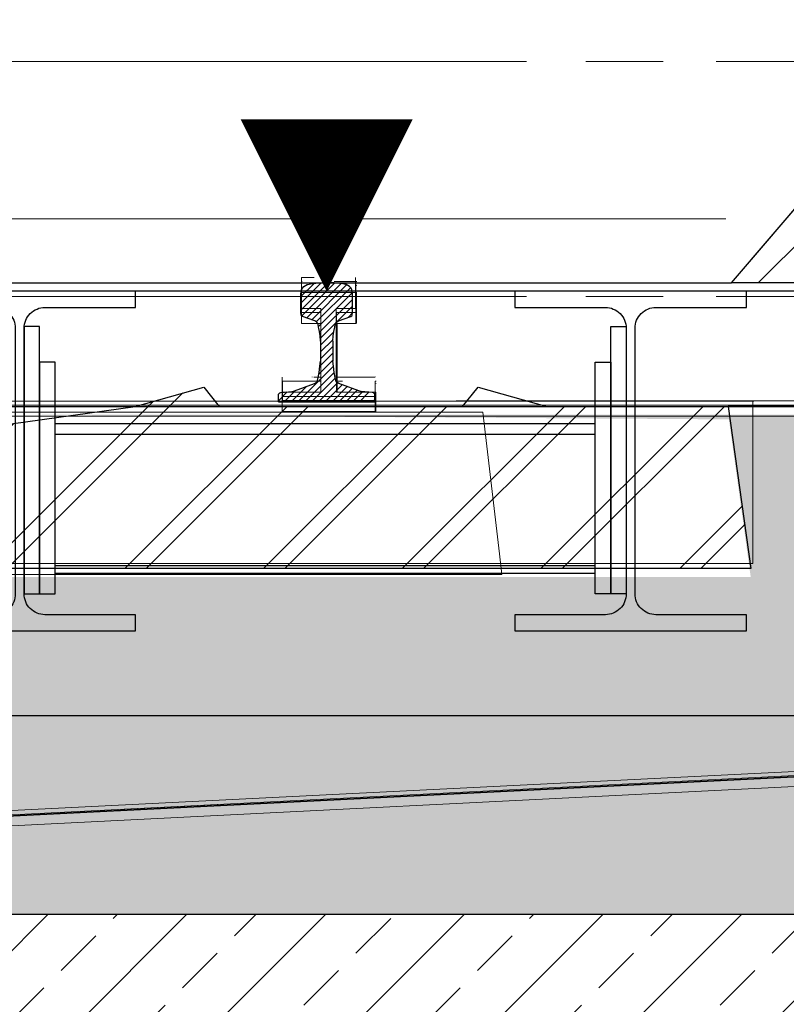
# Model space of a CAD drawing. Extents: x -805 to 3526, y -961 to 1039.
# Tile 201 of 256: x 981.353 to 982.345, y 35.658 to 36.934. Entities that reach past the tile are written whole.
import ezdxf
from ezdxf import colors
from ezdxf.entities.mleader import LeaderData, LeaderLine
from ezdxf.enums import TextEntityAlignment as Align
from ezdxf.math import Vec2, Vec3

# ---------------------------------------------------------------- set-up
doc = ezdxf.new("R2010")
doc.units = 0
for name, pattern in [('_Ebene_', [4, 2, -1, 0, -1]), ('AUSGEZOGEN', [2, 1, 1]), ('P-HP-Dorsten 2022 - Schnitt - Schnitt 9 rechts der Rampe$0$_Ebene_', [4, 2, -1, 0, -1]), ('P-HP-Dorsten 2022 - Schnitt - Schnitt 9 rechts der Rampe$0$VE22-087 - Bf_Dorsten-Hervest ModellRevit2021_rvt-1-Schnitt 9$0$Verdeckt', [7.14375, 4.7625, -2.38125]), ('VE22-087 - Bf_Dorsten-Hervest ModellRevit2021_rvt-1-Schnitt 7$0$Verdeckt', [7.14375, 4.7625, -2.38125]), ('VE22-087 - Bf_rvt-1-Schnitt 8$0$_Ebene_', [4, 2, -1, 0, -1])]:
    doc.linetypes.add(name, pattern=pattern)
doc.layers.get('0').update_dxf_attribs({"color": 251})
for name, color, linetype, lineweight in [('A-FLOR-LEVL', 51, 'Continuous', 5), ('EB-2236S-BETTUNG-SRA', 7, 'Continuous', 25), ('EB-2236S-GLEIS-LIN', 7, 'Continuous', 25), ('EB-2236S-SCHWELLE-LIN', 7, 'Continuous', 25), ('EB-2236S-SCHWELLE-SRA', 7, 'Continuous', 18), ('EB-2273S-BETTUNG-LIN', 1, 'Continuous', 25), ('EB-2273S-GLEIS-LIN', 7, 'Continuous', 25), ('EB-2273S-PLANUM-LIN', 2, 'Continuous', 35), ('EB-2273S-SCHWELLE-LIN', 7, 'Continuous', 25), ('EB-2273S-SCHWELLE-SRA', 7, 'Continuous', 18), ('IFCOUT_Oberbau_IFC_RVT-1-Schnitt 7$0$A-GENM', 13, 'Continuous', 9), ('IFCOUT_Oberbau_IFC_RVT-1-Schnitt 8$0$A-GENM', 13, 'Continuous', 9), ('P-HP-Dorsten 2022 - Schnitt - Schnitt 9 rechts der Rampe$0$A-FLOR-LEVL', 51, 'Continuous', 5), ('P-HP-Dorsten 2022 - Schnitt - Schnitt 9 rechts der Rampe$0$IFCOUT_Oberbau_IFC_RVT-1-Schnitt 9$0$A-GENM', 13, 'Continuous', 9), ('P-HP-Dorsten 2022 - Schnitt - Schnitt 9 rechts der Rampe$0$VE22-087 - Bf_Dorsten-Hervest ModellRevit2021_rvt-1-Schnitt 9$0$A-FLOR-LEVL', 51, 'Continuous', 5), ('TTK-B-Bestand', 252, 'Continuous', 35), ('TTK-P-Treppe oben', 12, 'Continuous', 25), ('TTK-P-Treppe unten', 12, 'Continuous', 25), ('VA_NEUBAU_TXT_025', 12, 'Continuous', 25), ('VE22-087 - Bf_Dorsten-Hervest ModellRevit2021_rvt-1-Schnitt 7$0$A-FLOR-LEVL', 51, 'Continuous', 5), ('VE22-087 - Bf_rvt-1-Schnitt 8$0$A-FLOR-LEVL', 51, 'Continuous', 5)]:
    doc.layers.add(name, color=color, linetype=linetype, lineweight=lineweight)
for name, color, linetype in [('Lichtraumprofil', 9, 'Continuous'), ('TTK-P-Ablage', 162, 'Continuous'), ('TTK-P-Bahnsteig', 12, 'Continuous'), ('TTK-P-Hilfsbrücke', 140, 'Continuous'), ('TTK-P-Planung', 12, 'Continuous'), ('TTK-P-QP Block', 162, 'Continuous'), ('TTK-P-Schraffur', 42, 'Continuous'), ('TTK-P-TEXT', 12, 'AUSGEZOGEN'), ('TTK-QP-links', 250, 'Continuous'), ('TTK-QP-rechts', 251, 'Continuous')]:
    doc.layers.add(name, color=color, linetype=linetype)
doc.styles.add('AKG DIN 6776', font='AKG_DIN67.TTF')
doc.styles.add('k_isocp', font='k_isocp.shx')
doc.dimstyles.new('TTK$6', dxfattribs={"dimtxt": 2.5, "dimasz": 2.5, "dimexe": 3.5, "dimexo": 0.1, "dimgap": 1, "dimtad": 1, "dimzin": 0, "dimtxsty": 'AKG DIN 6776', "dimblk": 'OBLIQUE', "dimcen": -0.09, "dimdle": 3, "dimse1": 1, "dimse2": 1, "dimclrd": 256, "dimclre": 256, "dimclrt": 256, "dimadec": 3, "dimazin": 0, "dimtfac": 1, "dimtofl": 0, "dimtmove": 0, "dimatfit": 3, "dimldrblk": 'OBLIQUE', "dimfxl": 7, "dimfxlon": 1, "dimtolj": 1, "dimtzin": 0, "dimlwd": -1, "dimlwe": -1, "dimarcsym": 0})

# ---------------------------------------------------------------- blocks, each defined once
blk = doc.blocks.new('_None')
blk = doc.blocks.new('VE22-087 - Bf_rvt-1-Schnitt 8')
at = {"layer": 'VE22-087 - Bf_rvt-1-Schnitt 8$0$A-FLOR-LEVL', "linetype": 'VE22-087 - Bf_rvt-1-Schnitt 8$0$_Ebene_', "lineweight": 9}
for p, q in [((-10425.3, 36879.6), (22643.3, 36879.6)), ((-10425.3, 36575.3), (22643.3, 36575.3))]:
    blk.add_line(p, q, dxfattribs=at)
blk = doc.blocks.new('IFCOUT_Oberbau_IFC_RVT-1-Schnitt 8')
at = {"layer": 'IFCOUT_Oberbau_IFC_RVT-1-Schnitt 8$0$A-GENM', "lineweight": 5}
for p, q in [((4006.5, 36599.9), (4007.1, 36600)), ((4076.5, 36568.9), (4077.1, 36569.5)), ((4076.5, 36559.9), (4077.1, 36560)), ((4051.5, 36490.9), (4052.1, 36492.2)), ((4020.2, 36470.9), (4020.2, 36471)), ((4051.5, 36470.9), (4052.1, 36471)), ((4090.2, 36470.9), (4090.2, 36471)), ((4101.5, 36470.9), (4102.1, 36471)), ((4101.5, 36451.5), (4102.1, 36452)), ((4101.5, 36445.9), (4102.1, 36446))]:
    blk.add_line(p, q, dxfattribs=at)
at = {"layer": 'IFCOUT_Oberbau_IFC_RVT-1-Schnitt 8$0$A-GENM', "color": 7}
for p, q in [((4022.9, 36599.9), (4006.5, 36599.9)), ((4006.5, 36599.9), (4006.5, 36590.8)), ((4006.5, 36590.8), (4006.5, 36559.9)), ((4076.5, 36568.9), (4076.5, 36599.9)), ((4076.5, 36559.9), (4076.5, 36568.9)), ((4006.5, 36559.9), (4012.1, 36559.9)), ((4012.1, 36559.9), (4031.5, 36559.9)), ((4031.5, 36559.9), (4031.5, 36539.8)), ((4051.5, 36490.9), (4051.5, 36559.9)), ((4051.5, 36559.9), (4057.1, 36559.9)), ((4057.1, 36559.9), (4076.5, 36559.9)), ((4031.5, 36539.8), (4031.5, 36470.9)), ((4051.5, 36470.9), (4051.5, 36490.9)), ((3981.5, 36470.9), (3981.5, 36465.2)), ((3981.5, 36465.2), (3981.5, 36445.9)), ((4031.5, 36470.9), (4022.2, 36470.9)), ((4090.2, 36470.9), (4051.5, 36470.9)), ((4101.5, 36470.9), (4090.2, 36470.9)), ((1619.2, 36439.8), (4206.7, 36439.9)), ((1619.4, 36439.8), (4206.7, 36439.9)), ((3981.5, 36445.9), (4008.6, 36445.9)), ((4008.6, 36445.9), (4101.5, 36445.9)), ((4961.7, 36439.9), (4206.7, 36439.9)), ((5608.9, 36008.2), (2540, 35854.8))]:
    blk.add_line(p, q, dxfattribs=at)
blk = doc.blocks.new('Schnitt8')
at = {"lineweight": 5, "xscale": 0.001, "yscale": 0.001, "zscale": 0.001}
for name in ['VE22-087 - Bf_rvt-1-Schnitt 8', 'IFCOUT_Oberbau_IFC_RVT-1-Schnitt 8']:
    blk.add_blockref(name, (5.2705, -32.5953), dxfattribs=at)
blk = doc.blocks.new('*D549')
at = {"layer": 'DEFPOINTS', "color": 0}
for p in [(1594.653, 36.7397), (1594.3062, 36.5752), (8.2233, 0)]:
    blk.add_point(p, dxfattribs=at)
at = {"layer": 'TTK-B-Bestand', "insert": (1594.1093, 36.9835), "char_height": 0.25, "attachment_point": 5, "style": 'AKG DIN 6776'}
blk.add_mtext('\\A1;36,588', dxfattribs=at)
blk = doc.blocks.new('_OBLIQUE')
at = {"color": 0, "linetype": 'ByBlock'}
blk.add_line((-0.5, -0.5), (0.5, 0.5), dxfattribs=at)
blk = doc.blocks.new('*D548')
at = {"layer": 'DEFPOINTS', "color": 0}
for p in [(1585.5366, 36.7706), (1585.0459, 36.614), (-0.8681, 0.0309)]:
    blk.add_point(p, dxfattribs=at)
at = {"layer": 'TTK-B-Bestand', "insert": (1585.0178, 37.0144), "char_height": 0.25, "attachment_point": 5, "style": 'AKG DIN 6776'}
blk.add_mtext('\\A1;36,621', dxfattribs=at)
blk = doc.blocks.new('HK-DIM-1-1-U')
at = {"flags": 128}
blk.add_lwpolyline([(0, 0, 0, 1.1676, 0), (0, 1.1676, 1.1676, 1.1676, 0)], format="xyseb", dxfattribs=at)
at = {"style": 'k_isocp'}
blk.add_attdef('HK_DIM_VAL', text='', height=2.5, dxfattribs=at).set_placement((0.331615, 2.72183), align=Align.CENTER)
blk = doc.blocks.new('*D547')
at = {"layer": 'DEFPOINTS', "color": 0}
for p in [(1244.5951, 35.6713), (1244.1853, 35.5313), (0, 0)]:
    blk.add_point(p, dxfattribs=at)
at = {"layer": 'TTK-P-Treppe unten', "insert": (1244.1389, 35.9152), "char_height": 0.25, "attachment_point": 5, "style": 'AKG DIN 6776', "bg_fill": 3, "box_fill_scale": 1.1, "bg_fill_color": 256, "bg_fill_true_color": 13158600, "bg_fill_transparency": 0}
blk.add_mtext('\\A1;35,53', dxfattribs=at)
blk = doc.blocks.new('*D546')
at = {"layer": 'DEFPOINTS', "color": 0}
for p in [(1248.9571, 37.4519), (1249.0816, 37.3335), (0, 0)]:
    blk.add_point(p, dxfattribs=at)
at = {"layer": 'TTK-P-Treppe unten', "insert": (1249.4133, 37.6958), "char_height": 0.25, "attachment_point": 5, "style": 'AKG DIN 6776'}
blk.add_mtext('\\A1;37,33', dxfattribs=at)
blk = doc.blocks.new('*D545')
at = {"layer": 'DEFPOINTS', "color": 0}
for p in [(1259.6018, 37.4765), (1259.6991, 37.3874), (0.198, 0.0396)]:
    blk.add_point(p, dxfattribs=at)
at = {"layer": 'TTK-P-Treppe unten', "insert": (1259.1455, 37.7204), "char_height": 0.25, "attachment_point": 5, "style": 'AKG DIN 6776'}
blk.add_mtext('\\A1;37,35', dxfattribs=at)
blk = doc.blocks.new('S54')
at = {"color": 0}
for p, q in [((-0.0335, 0.1187), (0.0018, 0.154)), ((-0.0335, 0.1275), (-0.0071, 0.1539)), ((-0.0335, 0.1363), (-0.0164, 0.1534)), ((-0.0322, 0.1112), (0.0105, 0.1539)), ((-0.0259, 0.1086), (0.0187, 0.1531)), ((-0.0209, 0.1529), (-0.0171, 0.1533)), ((-0.0171, 0.1533), (-0.014, 0.1536)), ((-0.014, 0.1536), (-0.0099, 0.1539)), ((-0.0099, 0.1539), (-0.0058, 0.154)), ((-0.0058, 0.154), (-0.0026, 0.154)), ((-0.0026, 0.154), (0, 0.154)), ((0.0026, 0.154), (0, 0.154)), ((0.0058, 0.154), (0.0026, 0.154)), ((0.0099, 0.1539), (0.0058, 0.154)), ((0.014, 0.1536), (0.0099, 0.1539)), ((0.0171, 0.1533), (0.014, 0.1536)), ((0.0209, 0.1529), (0.0171, 0.1533)), ((-0.0335, 0.14), (-0.0324, 0.1449)), ((-0.0324, 0.1449), (-0.0315, 0.147)), ((-0.0315, 0.147), (-0.0296, 0.1491)), ((-0.0296, 0.1491), (-0.0275, 0.1505)), ((-0.0275, 0.1505), (-0.0253, 0.1518)), ((-0.0253, 0.1518), (-0.0243, 0.1521)), ((-0.0243, 0.1521), (-0.0209, 0.1529)), ((-0.0194, 0.1063), (0.0258, 0.1515)), ((-0.0134, 0.1034), (0.0309, 0.1477)), ((-0.0106, 0.0974), (0.0332, 0.1412)), ((0.0243, 0.1521), (0.0209, 0.1529)), ((0.0253, 0.1518), (0.0243, 0.1521)), ((0.0275, 0.1505), (0.0253, 0.1518)), ((0.0296, 0.1491), (0.0275, 0.1505)), ((0.0315, 0.147), (0.0296, 0.1491)), ((0.0324, 0.1449), (0.0315, 0.147)), ((0.0335, 0.14), (0.0324, 0.1449)), ((-0.0335, 0.116), (-0.0335, 0.14)), ((-0.0091, 0.09), (0.0335, 0.1326)), ((0.0335, 0.116), (0.0335, 0.14)), ((-0.0332, 0.1123), (-0.0335, 0.116)), ((-0.0083, 0.082), (0.0335, 0.1238)), ((0.0279, 0.1093), (0.0335, 0.115)), ((0.0332, 0.1123), (0.0335, 0.116)), ((-0.0326, 0.1114), (-0.0332, 0.1123)), ((-0.0311, 0.1105), (-0.0326, 0.1114)), ((-0.0153, 0.1048), (-0.0311, 0.1105)), ((-0.0141, 0.1041), (-0.0153, 0.1048)), ((-0.0128, 0.1029), (-0.0141, 0.1041)), ((-0.0119, 0.1016), (-0.0128, 0.1029)), ((0.0119, 0.1016), (0.0128, 0.1029)), ((0.0128, 0.1029), (0.0141, 0.1041)), ((0.0141, 0.1041), (0.0153, 0.1048)), ((0.0153, 0.1048), (0.0311, 0.1105)), ((0.0311, 0.1105), (0.0326, 0.1114)), ((0.0326, 0.1114), (0.0332, 0.1123)), ((-0.0112, 0.1), (-0.0119, 0.1016)), ((-0.0105, 0.0968), (-0.0112, 0.1)), ((-0.0101, 0.0951), (-0.0105, 0.0968)), ((-0.0092, 0.091), (-0.0101, 0.0951)), ((-0.0085, 0.0854), (-0.0092, 0.091)), ((-0.008, 0.0735), (0.0092, 0.0906)), ((0.0085, 0.0854), (0.0092, 0.091)), ((0.0092, 0.091), (0.0101, 0.0951)), ((0.0101, 0.0951), (0.0105, 0.0968)), ((0.0105, 0.0968), (0.0112, 0.1)), ((0.0112, 0.1), (0.0119, 0.1016)), ((-0.008, 0.0786), (-0.0085, 0.0854)), ((-0.008, 0.0646), (0.0082, 0.0808)), ((-0.008, 0.0786), (-0.008, 0.0528)), ((0.008, 0.0786), (0.0085, 0.0854)), ((0.008, 0.0786), (0.008, 0.0528)), ((-0.008, 0.0558), (0.008, 0.0718)), ((-0.0099, 0.0362), (0.008, 0.0541)), ((-0.0088, 0.0462), (0.008, 0.0629)), ((-0.0088, 0.0461), (-0.008, 0.0528)), ((0.0088, 0.0461), (0.008, 0.0528)), ((-0.0372, 0.0001), (0.0088, 0.046)), ((-0.0096, 0.0378), (-0.0088, 0.0461)), ((0.0096, 0.0378), (0.0088, 0.0461)), ((-0.0283, 0.0001), (0.0095, 0.038)), ((-0.0195, 0.0001), (0.0111, 0.0307)), ((-0.0137, 0.0249), (-0.0124, 0.026)), ((-0.0124, 0.026), (-0.0119, 0.0274)), ((-0.0119, 0.0274), (-0.0109, 0.0313)), ((-0.0109, 0.0313), (-0.0096, 0.0378)), ((0.0109, 0.0313), (0.0096, 0.0378)), ((0.0119, 0.0274), (0.0109, 0.0313)), ((0.0124, 0.026), (0.0119, 0.0274)), ((0.0137, 0.0249), (0.0124, 0.026)), ((-0.0595, 0.012), (-0.0447, 0.0132)), ((-0.0549, 0), (-0.0403, 0.0146)), ((-0.0461, 0), (-0.0263, 0.0198)), ((-0.0447, 0.0132), (-0.0417, 0.0141)), ((-0.0417, 0.0141), (-0.0157, 0.0237)), ((-0.0157, 0.0237), (-0.0137, 0.0249)), ((-0.0106, 0.0001), (0.014, 0.0247)), ((-0.0018, 0.0001), (0.0201, 0.022)), ((0.0071, 0.0001), (0.0266, 0.0197)), ((0.0157, 0.0237), (0.0137, 0.0249)), ((0.0417, 0.0141), (0.0157, 0.0237)), ((0.0159, 0.0001), (0.0331, 0.0173)), ((0.0247, 0.0001), (0.0395, 0.0149)), ((0.0447, 0.0132), (0.0417, 0.0141)), ((0.0595, 0.012), (0.0447, 0.0132)), ((-0.0625, 0.0013), (-0.0511, 0.0127)), ((-0.0625, 0.0099), (-0.0617, 0.0108)), ((-0.0625, 0), (-0.0625, 0.0099)), ((-0.0625, 0), (0.0625, 0)), ((-0.0617, 0.0108), (-0.0608, 0.0117)), ((-0.0608, 0.0117), (-0.0595, 0.012)), ((0.0335, 0.0001), (0.0462, 0.0127)), ((0.0424, 0.0001), (0.0543, 0.012)), ((0.0608, 0.0117), (0.0595, 0.012)), ((0.06, 0), (0.0625, 0.0025)), ((0.0617, 0.0108), (0.0608, 0.0117)), ((0.0625, 0.0099), (0.0617, 0.0108)), ((0.0618, 0.0107), (0.0618, 0.0107)), ((0.0625, 0), (0.0625, 0.0099))]:
    blk.add_line(p, q, dxfattribs=at)
blk = doc.blocks.new('2481114')
at = {"layer": 'EB-2273S-SCHWELLE-SRA'}
h = blk.add_hatch(dxfattribs=at)
h.set_pattern_fill('ANSI31', color=256, scale=0.04, style=0)
h.set_pattern_definition([(45, (-2147.95148, -1863.12944), (-0.089802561, 0.089802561), [])])
h.paths.add_polyline_path([(-1.3, -0.21), (-1.271, 0), (-1.036, 0), (-0.947, 0.025), (-0.947, 0.025), (-0.927, 0), (-0.612, 0), (-0.592, 0.025), (-0.592, 0.025), (-0.503, 0), (-0.503, 0), (-0.203, -0.042), (0.203, -0.042), (0.503, 0), (0.503, 0), (0.592, 0.025), (0.592, 0.025), (0.612, 0), (0.927, 0), (0.947, 0.025), (0.947, 0.025), (1.036, 0), (1.271, 0), (1.3, -0.21)])
at = {"layer": 'EB-2273S-BETTUNG-LIN', "flags": 128}
blk.add_lwpolyline([(-2.6944, -0.6823), (-1.671, 0), (1.671, 0), (2.3184, -0.4316)], dxfattribs=at)
at = {"layer": 'EB-2273S-PLANUM-LIN', "flags": 128}
blk.add_lwpolyline([(-3.8, -0.7376), (0, -0.5476), (3.8, -0.3575)], dxfattribs=at)
at = {"layer": 'EB-2273S-SCHWELLE-LIN', "flags": 128}
blk.add_lwpolyline([(-1.3, -0.21), (-1.271, 0), (-1.036, 0), (-0.947, 0.025), (-0.927, 0), (-0.612, 0), (-0.592, 0.025), (-0.503, 0), (-0.203, -0.042), (0.203, -0.042), (0.503, 0), (0.592, 0.025), (0.612, 0), (0.927, 0), (0.947, 0.025), (1.036, 0), (1.271, 0), (1.3, -0.21), (-1.3, -0.21)], dxfattribs=at)
at = {"layer": 'EB-2273S-GLEIS-LIN'}
blk.add_blockref('S54', (0.751, 0.006), dxfattribs=at)
blk = doc.blocks.new('Schnitt7links neben rampe')
at = {"layer": 'A-FLOR-LEVL', "linetype": '_Ebene_'}
blk.add_line((-17.0156, -3.1643), (20.1956, -3.1643), dxfattribs=at)
at = {"layer": 'IFCOUT_Oberbau_IFC_RVT-1-Schnitt 7$0$A-GENM', "color": 251}
for p, q in [((-3.2639, -3.2458), (-3.2646, -3.2458)), ((-3.2646, -3.2458), (-3.2646, -3.2803)), ((-3.1946, -3.2458), (-3.2223, -3.2458)), ((-3.1946, -3.2513), (-3.1946, -3.2458)), ((-3.1946, -3.2858), (-3.1946, -3.2513)), ((-3.2646, -3.2803), (-3.2646, -3.2858)), ((-3.2646, -3.2858), (-3.2431, -3.2858)), ((-3.2431, -3.2858), (-3.2396, -3.2858)), ((-3.2396, -3.2858), (-3.2396, -3.3626)), ((-3.2196, -3.2981), (-3.2196, -3.2858)), ((-3.2196, -3.2858), (-3.1981, -3.2858)), ((-3.1981, -3.2858), (-3.1946, -3.2858)), ((-3.2196, -3.3748), (-3.2196, -3.2981)), ((-3.2396, -3.3626), (-3.2396, -3.3748)), ((-3.2828, -3.3748), (-3.2896, -3.3748)), ((-3.2896, -3.3748), (-3.2896, -3.3964)), ((-3.2396, -3.3748), (-3.2828, -3.3748)), ((-3.2128, -3.3748), (-3.2196, -3.3748)), ((-3.1696, -3.3783), (-3.1696, -3.3748)), ((-3.1696, -3.3998), (-3.1696, -3.3783)), ((-2.8319, -3.4008), (-4.0628, -3.4009)), ((-3.2896, -3.3964), (-3.2896, -3.3998)), ((-3.2896, -3.3998), (-3.1861, -3.3998)), ((-3.1861, -3.3998), (-3.1696, -3.3998)), ((-2.6806, -3.4008), (-2.8319, -3.4008)), ((-2.6806, -3.5973), (-2.6806, -3.4008)), ((-5.6521, -3.4059), (-2.7669, -3.4058)), ((-2.7669, -3.4058), (-2.3097, -3.4058)), ((-2.6806, -3.6108), (-2.6806, -3.5973)), ((-4.0387, -3.6109), (-2.6806, -3.6108)), ((-5.9663, -4.0528), (-1.6622, -3.8374)), ((-3.3727, -3.923), (-5.9667, -4.0528))]:
    blk.add_line(p, q, dxfattribs=at)
at = {"layer": 'IFCOUT_Oberbau_IFC_RVT-1-Schnitt 7$0$A-GENM', "color": 251, "lineweight": 5}
for p, q in [((-3.1946, -3.2458), (-3.1932, -3.2457)), ((-3.1946, -3.2513), (-3.1932, -3.2508)), ((-3.1946, -3.2858), (-3.1932, -3.2857)), ((-3.2196, -3.2981), (-3.219, -3.2976)), ((-3.2896, -3.3748), (-3.2882, -3.3747)), ((-3.2196, -3.3748), (-3.219, -3.3748)), ((-3.2128, -3.3748), (-3.2118, -3.3747)), ((-3.1696, -3.3748), (-3.1682, -3.3747)), ((-3.1696, -3.3783), (-3.1682, -3.3779)), ((-3.6024, -3.4007), (-2.8319, -3.4008)), ((-3.1696, -3.3998), (-3.1682, -3.3997)), ((-2.6806, -3.4008), (-2.6792, -3.4007))]:
    blk.add_line(p, q, dxfattribs=at)
at = {"layer": 'VE22-087 - Bf_Dorsten-Hervest ModellRevit2021_rvt-1-Schnitt 7$0$A-FLOR-LEVL', "linetype": 'VE22-087 - Bf_Dorsten-Hervest ModellRevit2021_rvt-1-Schnitt 7$0$Verdeckt', "lineweight": 9}
for p, q in [((-17.0156, -2.9608), (20.1956, -2.9608)), ((-17.0156, -3.265), (20.1956, -3.265))]:
    blk.add_line(p, q, dxfattribs=at)
blk = doc.blocks.new('P-HP-Dorsten 2022 - Schnitt - Schnitt 9 rechts der Rampe')
at = {"layer": 'P-HP-Dorsten 2022 - Schnitt - Schnitt 9 rechts der Rampe$0$A-FLOR-LEVL', "linetype": 'P-HP-Dorsten 2022 - Schnitt - Schnitt 9 rechts der Rampe$0$_Ebene_'}
blk.add_line((3138.7361, 35236.441), (3179.5241, 35236.441), dxfattribs=at)
at = {"layer": 'P-HP-Dorsten 2022 - Schnitt - Schnitt 9 rechts der Rampe$0$IFCOUT_Oberbau_IFC_RVT-1-Schnitt 9$0$A-GENM', "color": 251, "lineweight": 5}
for p, q in [((3157.4949, 35236.3453), (3157.4961, 35236.3455)), ((3157.4955, 35236.3453), (3157.4961, 35236.3455)), ((3157.5661, 35236.3455), (3157.4961, 35236.3455)), ((3157.4961, 35236.3455), (3157.4962, 35236.3455)), ((3157.5649, 35236.3453), (3157.5661, 35236.3455)), ((3157.5649, 35236.345), (3157.5661, 35236.3455)), ((3157.5661, 35236.3455), (3157.5662, 35236.3455)), ((3157.5661, 35236.3055), (3157.5661, 35236.3455)), ((3157.5661, 35236.3455), (3157.5662, 35236.3455)), ((3157.5399, 35236.3045), (3157.5409, 35236.3053)), ((3157.5411, 35236.2165), (3157.5411, 35236.3053)), ((3157.5649, 35236.3053), (3157.5661, 35236.3055)), ((3157.5661, 35236.3055), (3157.5662, 35236.3055)), ((3157.5661, 35236.3055), (3157.5662, 35236.3055)), ((3157.4698, 35236.2163), (3157.4711, 35236.2165)), ((3157.4703, 35236.2163), (3157.4711, 35236.2165)), ((3157.5199, 35236.2165), (3157.4711, 35236.2165)), ((3157.4711, 35236.2165), (3157.4712, 35236.2165)), ((3157.5399, 35236.2163), (3157.5411, 35236.2165)), ((3157.5403, 35236.2163), (3157.5411, 35236.2165)), ((3157.5411, 35236.2165), (3157.5412, 35236.2166)), ((3157.591, 35236.2165), (3157.5411, 35236.2165)), ((3157.5411, 35236.2165), (3157.5412, 35236.2165)), ((3157.5899, 35236.2163), (3157.5911, 35236.2165)), ((3157.5899, 35236.2161), (3157.5911, 35236.2165)), ((3157.5911, 35236.1915), (3157.5911, 35236.2165)), ((3157.5899, 35236.1913), (3157.5911, 35236.1915))]:
    blk.add_line(p, q, dxfattribs=at)
at = {"layer": 'P-HP-Dorsten 2022 - Schnitt - Schnitt 9 rechts der Rampe$0$IFCOUT_Oberbau_IFC_RVT-1-Schnitt 9$0$A-GENM', "color": 251}
for p, q in [((3157.4955, 35236.3453), (3157.4949, 35236.3453)), ((3157.4949, 35236.3453), (3157.4949, 35236.3057)), ((3157.5649, 35236.3453), (3157.4955, 35236.3453)), ((3157.5649, 35236.345), (3157.5649, 35236.3453)), ((3157.5649, 35236.3053), (3157.5649, 35236.345)), ((3157.4949, 35236.3057), (3157.4949, 35236.3053)), ((3157.4949, 35236.3053), (3157.5196, 35236.3053)), ((3157.5196, 35236.3053), (3157.5199, 35236.3053)), ((3157.5199, 35236.3053), (3157.5199, 35236.2171)), ((3157.5399, 35236.3045), (3157.5399, 35236.3053)), ((3157.5399, 35236.3053), (3157.5646, 35236.3053)), ((3157.5399, 35236.2163), (3157.5399, 35236.3045)), ((3157.5646, 35236.3053), (3157.5649, 35236.3053)), ((3157.4703, 35236.2163), (3157.4698, 35236.2163)), ((3157.4698, 35236.2163), (3157.4698, 35236.1915)), ((3157.5199, 35236.2163), (3157.4703, 35236.2163)), ((3157.5199, 35236.2171), (3157.5199, 35236.2163)), ((3157.5403, 35236.2163), (3157.5399, 35236.2163)), ((3157.5899, 35236.2163), (3157.5403, 35236.2163)), ((3157.5899, 35236.2161), (3157.5899, 35236.2163)), ((3157.5899, 35236.1913), (3157.5899, 35236.2161)), ((3155.1482, 35236.1853), (3158.4497, 35236.1853)), ((3157.7296, 35236.1903), (3155.7209, 35236.1903)), ((3157.4698, 35236.1915), (3157.4698, 35236.1913)), ((3157.4698, 35236.1913), (3157.5888, 35236.1913)), ((3157.5888, 35236.1913), (3157.5899, 35236.1913)), ((3157.751, 35236.0068), (3157.7296, 35236.1903)), ((3157.7541, 35235.9803), (3157.751, 35236.0068)), ((3155.4787, 35235.9803), (3157.7541, 35235.9803)), ((3154.0847, 35235.503), (3159.0628, 35235.752))]:
    blk.add_line(p, q, dxfattribs=at)
at = {"layer": 'P-HP-Dorsten 2022 - Schnitt - Schnitt 9 rechts der Rampe$0$IFCOUT_Oberbau_IFC_RVT-1-Schnitt 9$0$A-GENM', "color": 7}
blk.add_line((3158.4499, 35236.1853), (3157.402, 35236.1853), dxfattribs=at)
at = {"layer": 'P-HP-Dorsten 2022 - Schnitt - Schnitt 9 rechts der Rampe$0$VE22-087 - Bf_Dorsten-Hervest ModellRevit2021_rvt-1-Schnitt 9$0$A-FLOR-LEVL', "linetype": 'P-HP-Dorsten 2022 - Schnitt - Schnitt 9 rechts der Rampe$0$VE22-087 - Bf_Dorsten-Hervest ModellRevit2021_rvt-1-Schnitt 9$0$Verdeckt', "lineweight": 9}
for p, q in [((3138.7361, 35236.6446), (3179.5241, 35236.6446)), ((3138.7361, 35236.3403), (3179.5241, 35236.3403))]:
    blk.add_line(p, q, dxfattribs=at)
blk = doc.blocks.new('*D540')
at = {"layer": 'DEFPOINTS', "color": 0}
for p in [(1239.4124, 37.4656), (1239.2481, 37.3256), (-4.9372, 1.7943)]:
    blk.add_point(p, dxfattribs=at)
at = {"layer": 'TTK-P-Treppe unten', "insert": (1238.8681, 37.7095), "char_height": 0.25, "attachment_point": 5, "style": 'AKG DIN 6776', "bg_fill": 3, "box_fill_scale": 1.1, "bg_fill_color": 256, "bg_fill_true_color": 13158600, "bg_fill_transparency": 0}
blk.add_mtext('\\A1;37,329', dxfattribs=at)
blk = doc.blocks.new('*D538')
at = {"layer": 'DEFPOINTS', "color": 0}
for p in [(1076.6395, 36.011), (1076.7895, 35.997), (0, 0)]:
    blk.add_point(p, dxfattribs=at)
at = {"layer": 'TTK-P-Treppe oben', "insert": (1076.1833, 36.2548), "char_height": 0.25, "attachment_point": 5, "style": 'AKG DIN 6776'}
blk.add_mtext('\\A1;36,00', dxfattribs=at)
blk = doc.blocks.new('*D536')
at = {"layer": 'DEFPOINTS', "color": 0}
for p in [(1593.4264, 36.6522), (1593.9095, 36.6522), (733.0659, 0.1071)]:
    blk.add_point(p, dxfattribs=at)
at = {"layer": 'TTK-P-TEXT', "insert": (1594.4538, 36.896), "char_height": 0.25, "attachment_point": 5, "style": 'AKG DIN 6776'}
blk.add_mtext('\\A1;36,589', dxfattribs=at)

msp = doc.modelspace()

# ---------------------------------------------------------------- hatches: boundary and pattern name
at = {"layer": 'EB-2236S-BETTUNG-SRA'}
h = msp.add_hatch(dxfattribs=at)
h.set_pattern_fill('HEX', color=251, scale=0.008, style=0)
h.paths.add_polyline_path([(978.4992, 36.4329), (979.3282, 36.4221), (983.4992, 36.4221), (983.4992, 35.8525), (983.4215, 35.7748), (982.4362, 35.7748), (978.4992, 35.7748)])
h.paths.add_polyline_path([(979.6992, 36.2121), (982.2992, 36.2121), (982.271, 36.4161), (979.7282, 36.4329)], flags=16)
at = {"layer": 'TTK-P-Schraffur'}
h = msp.add_hatch(dxfattribs=at)
h.set_pattern_fill('ANSI33', color=251, scale=0.02)
h.set_pattern_definition([(45, (977.34285, 30.65075), (-0.0898026, 0.0898026), []), (45, (977.43266, 30.65075), (-0.0898026, 0.0898026), [0.0635, -0.03175])])
h.paths.add_polyline_path([(978.812, 31.2554), (977.8016, 31.1949), (977.2742, 31.1843), (977.2742, 30.6842), (977.8116, 30.695), (977.824, 30.6952), (978.9107, 30.7604), (983.8178, 31.0549), (986.5004, 31.0549), (986.498, 35.7748), (978.5, 35.7748), (977.2742, 35.8748), (977.2742, 35.5748), (978.4992, 35.2748), (985.9983, 35.2758), (986.0001, 31.5549), (983.7992, 31.5549)])

# ---------------------------------------------------------------- linework, layer by layer
at = {"layer": 'TTK-P-Hilfsbrücke', "color": 251}
for p, q in [((983.7337, 36.5821), (979.0349, 36.5821)), ((981.3985, 36.4108), (982.098, 36.4108)), ((981.3985, 36.397), (982.098, 36.397)), ((981.3985, 36.227), (982.098, 36.227)), ((981.3985, 36.217), (982.098, 36.217)), ((983.7189, 36.0321), (979.0312, 36.0321))]:
    msp.add_line(p, q, dxfattribs=at)
for points in [[(981.2027, 36.1421), (981.5027, 36.1421), (981.5027, 36.1631), (981.3855, 36.1631, -0.414214), (981.3585, 36.1901), (981.3585, 36.5341, -0.414214), (981.3855, 36.5611), (981.5027, 36.5611), (981.5027, 36.5821), (981.2027, 36.5821), (981.2027, 36.5611), (981.32, 36.5611, -0.414214), (981.347, 36.5341), (981.347, 36.1901, -0.414214), (981.32, 36.1631), (981.2027, 36.1631)], [(981.9937, 36.1421), (982.2937, 36.1421), (982.2937, 36.1631), (982.1765, 36.1631, -0.414214), (982.1495, 36.1901), (982.1495, 36.5341, -0.414214), (982.1765, 36.5611), (982.2937, 36.5611), (982.2937, 36.5821), (981.9937, 36.5821), (981.9937, 36.5611), (982.111, 36.5611, -0.414214), (982.138, 36.5341), (982.138, 36.1901, -0.414214), (982.111, 36.1631), (981.9937, 36.1631)]]:
    msp.add_lwpolyline(points, format="xyb", close=True, dxfattribs=at)
for points in [[(981.3585, 36.1901), (981.3785, 36.1901), (981.3785, 36.5365), (981.3585, 36.5365)], [(982.138, 36.1901), (982.118, 36.1901), (982.118, 36.5365), (982.138, 36.5365)], [(981.3785, 36.1901), (981.3985, 36.1901), (981.3985, 36.4901), (981.3785, 36.4901)], [(982.118, 36.1901), (982.098, 36.1901), (982.098, 36.4901), (982.118, 36.4901)]]:
    msp.add_lwpolyline(points, close=True, dxfattribs=at)
at = {"layer": 'TTK-P-Planung', "color": 251}
msp.add_line((986.498, 35.7748), (978.4992, 35.7748), dxfattribs=at)

# ---------------------------------------------------------------- next in the draw order: leaders
at = {"layer": 'TTK-P-TEXT', "color": 251}
ml = msp.add_multileader_mtext('Standard', dxfattribs=at)
ml.set_content('\\A1;Bodenaustausch\\PFSS-Material nach ZTV SoB-StB20\\Pder Körnung 0/32 bis 0/45', color=256, style='AKG DIN 6776')
ml.set_leader_properties(color=256)
ml.set_arrow_properties(name='NONE')
ml.build(insert=Vec2(0, 0))
ml.multileader.update_dxf_attribs({"dogleg_length": 3, "arrow_head_size": 0.3, "scale": 0.1})
ctx = ml.context
ctx.base_point, ctx.scale, ctx.char_height, ctx.arrow_head_size, ctx.landing_gap_size, ctx.plane_origin = Vec3(979.7517, 38.1644), 0.1, 0.25, 0.3, 0.1, Vec3(978.4574, 37.6034)
notes = []
notes.append((ctx, [(0, (1, 1, 0), (979.4517, 38.2001), (1, 0), 0.3, [(0, [(978.4574, 37.6034)], 0, [])])]))
ctx.mtext.insert, ctx.mtext.flow_direction = Vec3(979.8517, 38.3251), 5
ctx.mtext.has_bg_fill, ctx.mtext.bg_color, ctx.mtext.bg_scale_factor, ctx.mtext.bg_transparency, ctx.mtext.use_window_bg_color = 1, -1027028792, 1.5, 0, 1
for ctx, leaders in notes:
    for number, flags, end, landing, length, lines in leaders:
        leader = LeaderData()
        leader.index, (leader.has_last_leader_line, leader.has_dogleg_vector, leader.attachment_direction) = number, flags
        leader.last_leader_point, leader.dogleg_vector, leader.dogleg_length = Vec3(end), Vec3(landing), length
        for number, points, colour, breaks in lines:
            line = LeaderLine()
            line.index, line.vertices, line.color, line.breaks = number, Vec3.list(points), colors.encode_raw_color(colour), breaks
            leader.lines.append(line)
        ctx.leaders.append(leader)

# ---------------------------------------------------------------- next in the draw order: hatches: boundary and pattern name
at = {"layer": 'EB-2236S-SCHWELLE-SRA'}
h = msp.add_hatch(dxfattribs=at)
h.set_pattern_fill('ANSI31', color=251, scale=0.04, style=0)
h.set_pattern_definition([(45, (971.91172, 30.9563), (-0.0898026, 0.0898026), [])])
h.paths.add_polyline_path([(979.6992, 36.2229), (979.7282, 36.4329), (979.9632, 36.4329), (980.0522, 36.4579), (980.0522, 36.4579), (980.0722, 36.4329), (980.3872, 36.4329), (980.4072, 36.4579), (980.4072, 36.4579), (980.4962, 36.4329), (980.4962, 36.4329), (980.7962, 36.3909), (981.2022, 36.3909), (981.5022, 36.4329), (981.5022, 36.4329), (981.5912, 36.4579), (981.5912, 36.4579), (981.6112, 36.4329), (981.9262, 36.4329), (981.9462, 36.4579), (981.9462, 36.4579), (982.0352, 36.4329), (982.2702, 36.4329), (982.2992, 36.2229)])
at = {"layer": 'Lichtraumprofil', "transparency": 33554559}
h = msp.add_hatch(dxfattribs=at)
h.set_pattern_fill('ANSI31', color=251, scale=0.02)
h.set_pattern_definition([(45, (838.94873, 124.025255), (-0.04490128, 0.04490128), [])])
h.paths.add_polyline_path([(982.5992, 36.9729), (982.6992, 36.9729), (982.6992, 37.3529), (983.1992, 37.3529), (983.4992, 37.3529), (983.4992, 36.5929), (982.2742, 36.5929)])

# ---------------------------------------------------------------- next in the draw order: linework, layer by layer
at = {"layer": 'EB-2236S-SCHWELLE-LIN', "color": 251, "flags": 128}
msp.add_lwpolyline([(979.6992, 36.2229), (979.7282, 36.4329), (979.9632, 36.4329), (980.0522, 36.4579), (980.0722, 36.4329), (980.3872, 36.4329), (980.4072, 36.4579), (980.4962, 36.4329), (980.7962, 36.3909), (981.2022, 36.3909), (981.5022, 36.4329), (981.5912, 36.4579), (981.6112, 36.4329), (981.9262, 36.4329), (981.9462, 36.4579), (982.0352, 36.4329), (982.2702, 36.4329), (982.2992, 36.2229), (979.6992, 36.2229)], dxfattribs=at)
at = {"layer": 'Lichtraumprofil', "color": 251}
for p, q in [((982.2742, 36.5929), (982.5992, 36.9729)), ((980.9992, 36.5929), (982.2742, 36.5929))]:
    msp.add_line(p, q, dxfattribs=at)
at = {"layer": 'Lichtraumprofil', "color": 251, "flags": 128}
msp.add_lwpolyline([(983.4992, 37.3529), (983.4992, 36.5929), (982.2742, 36.5929), (982.5992, 36.9729), (982.6992, 36.9729), (982.6992, 37.3529), (983.1992, 37.3529), (983.1992, 37.3529), (983.4992, 37.3529)], dxfattribs=at)
at = {"layer": 'TTK-B-Bestand', "color": 251}
msp.add_line((982.2702, 36.4329), (983.4992, 36.4329), dxfattribs=at)

# ---------------------------------------------------------------- next in the draw order: block references
at = {"layer": 'EB-2236S-GLEIS-LIN', "color": 251}
msp.add_blockref('S54', (981.7502, 36.4389), dxfattribs=at)
at = {"layer": 'TTK-P-Ablage', "color": 251}
msp.add_blockref('Schnitt8', (972.4407, 32.5953), dxfattribs=at)
at = {"layer": 'VA_NEUBAU_TXT_025', "color": 251, "xscale": 0.1905150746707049, "yscale": 0.1905150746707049, "zscale": 0.1905150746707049}
msp.add_blockref('HK-DIM-1-1-U', (981.7502, 36.5821), dxfattribs=at)

# ---------------------------------------------------------------- next in the draw order: dimensions: what is measured, and where the dimension line sits
at = {"layer": 'TTK-B-Bestand', "color": 251}
for feature_location, offset, origin, text, picture, middle in [((1585.0459, 36.614), (0.4461, 0.1576), (-0.8681, 0.0309), '36,621', '*D548', (1585.0178, 37.0144)), ((1594.3062, 36.5752), (0.2947, 0.1656), (8.2233, 0), '36,588', '*D549', (1594.1093, 36.9835))]:
    dim = msp.add_ordinate_dim(feature_location=feature_location, offset=offset, dtype=0, origin=origin, text=text, dimstyle='TTK$6', override={"dimscale": 0, "dimdec": 3, "dimtmove": 1, "dimfxlon": 0}, dxfattribs=at)
    dim.commit()
    dim.dimension.update_dxf_attribs({"geometry": picture, "text_midpoint": middle})

# ---------------------------------------------------------------- next in the draw order: dimensions: what is measured, and where the dimension line sits
at = {"layer": 'TTK-P-Treppe unten', "color": 251}
dim = msp.add_ordinate_dim(feature_location=(1244.1853, 35.5313), offset=(0.4098, 0.14), dtype=0, origin=(0, 0), dimstyle='TTK$6', override={"dimscale": 0, "dimtfill": 1}, dxfattribs=at)
dim.commit()
dim.dimension.update_dxf_attribs({"geometry": '*D547', "text_midpoint": (1244.1389, 35.9152)})

# ---------------------------------------------------------------- next in the draw order: block references
at = {"layer": 'TTK-P-QP Block', "color": 251}
msp.add_blockref('2481114', (980.9992, 36.4329), dxfattribs=at)
at = {"layer": 'TTK-QP-links', "color": 251}
msp.add_blockref('Schnitt7links neben rampe', (984.9824, 39.8403), dxfattribs=at)
at = {"layer": 'TTK-QP-rechts', "color": 251}
msp.add_blockref('P-HP-Dorsten 2022 - Schnitt - Schnitt 9 rechts der Rampe', (-2175.7771, -35199.765), dxfattribs=at)

# ---------------------------------------------------------------- next in the draw order: dimensions: what is measured, and where the dimension line sits
at = {"layer": 'TTK-P-Treppe unten', "color": 251}
for feature_location, offset, origin, picture, middle in [((1259.6991, 37.3874), (-0.0973, 0.0891), (0.198, 0.0396), '*D545', (1259.1455, 37.7204)), ((1249.0816, 37.3335), (-0.1245, 0.1184), (0, 0), '*D546', (1249.4133, 37.6958))]:
    dim = msp.add_ordinate_dim(feature_location=feature_location, offset=offset, dtype=0, origin=origin, dimstyle='TTK$6', override={"dimscale": 0}, dxfattribs=at)
    dim.commit()
    dim.dimension.update_dxf_attribs({"geometry": picture, "text_midpoint": middle})

# ---------------------------------------------------------------- next in the draw order: dimensions: what is measured, and where the dimension line sits
dim = msp.add_ordinate_dim(feature_location=(1239.2481, 37.3256), offset=(0.1119, 0.1412), dtype=0, origin=(-4.9372, 1.7943), text='37,329', dimstyle='TTK$6', override={"dimscale": 0, "dimtfill": 1}, dxfattribs=at)
dim.commit()
dim.dimension.update_dxf_attribs({"geometry": '*D540', "text_midpoint": (1238.8681, 37.7095)})

# ---------------------------------------------------------------- next in the draw order: linework, layer by layer
at = {"layer": 'TTK-P-Bahnsteig', "color": 251}
msp.add_circle((473.7851, 39.1322), 1000, dxfattribs=at)

# ---------------------------------------------------------------- next in the draw order: dimensions: what is measured, and where the dimension line sits
at = {"layer": 'TTK-P-TEXT', "color": 251}
dim = msp.add_ordinate_dim(feature_location=(1593.4264, 36.6522), offset=(0.4831, 0), dtype=0, origin=(733.0659, 0.1071), text='36,589', dimstyle='TTK$6', override={"dimscale": 0, "dimfxlon": 0}, dxfattribs=at)
dim.commit()
dim.dimension.update_dxf_attribs({"geometry": '*D536', "text_midpoint": (1594.4538, 36.896)})
at = {"layer": 'TTK-P-Treppe oben', "color": 251}
dim = msp.add_ordinate_dim(feature_location=(1076.7895, 35.997), offset=(-0.15, 0.014), dtype=0, origin=(0, 0), dimstyle='TTK$6', override={"dimscale": 0}, dxfattribs=at)
dim.commit()
dim.dimension.update_dxf_attribs({"geometry": '*D538', "text_midpoint": (1076.1833, 36.2548)})

doc.saveas('drawing.dxf')
